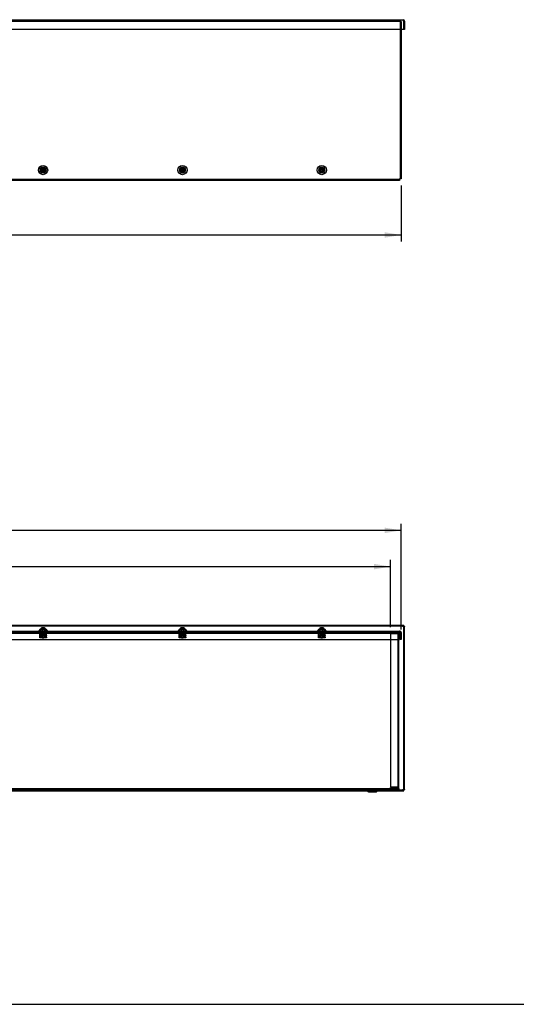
# Model space of a CAD drawing. Header units: inches. Extents: x 1 to 240, y -1 to 159.
# Tile 3 of 12: x 113 to 151, y 0 to 75. Entities that reach past the tile are written whole.
import ezdxf
from ezdxf.enums import TextEntityAlignment as Align
from ezdxf.lldxf.tags import DXFTag

# ---------------------------------------------------------------- set-up
doc = ezdxf.new("R2010")
doc.units = ezdxf.units.IN
doc.header["$MEASUREMENT"] = 0
for name, color, linetype in [('COM70472-36', 7, 'Continuous'), ('COM70473-36', 7, 'Continuous'), ('COM70474-5', 7, 'Continuous'), ('COM70985-8', 7, 'Continuous'), ('Default', 7, 'Continuous'), ('NTS16522', 7, 'Continuous'), ('RNG17670', 7, 'Continuous'), ('SCS19475', 7, 'Continuous')]:
    doc.layers.add(name, color=color, linetype=linetype)
doc.styles.add('SEACAD_Times_New_Roman', font='times.ttf')
tags = doc.linetypes.add('HIDDEN2', pattern=[0.1875, 0.125, -0.0625]).pattern_tags.tags
tags[6:7] = [DXFTag(74, 4), DXFTag(75, 0), DXFTag(340, '0'), DXFTag(46, 0.0), DXFTag(50, 0.0), DXFTag(44, 0.0), DXFTag(45, 0.0)]
tags[4:5] = [DXFTag(74, 4), DXFTag(75, 0), DXFTag(340, '0'), DXFTag(46, 0.0), DXFTag(50, 0.0), DXFTag(44, 0.0), DXFTag(45, 0.0)]
doc.dimstyles.new('HAMMOND_(STH_-_240x160)', dxfattribs={"dimtxt": 1, "dimasz": 1.25, "dimexe": 0.5, "dimexo": 0.5, "dimgap": 0.25, "dimtad": 0, "dimtih": 1, "dimtoh": 1, "dimzin": 0, "dimdsep": 46, "dimtxsty": 'SEACAD_Times_New_Roman', "dimblk1": '_SE_FILLED', "dimblk2": '_SE_FILLED', "dimsah": 1, "dimcen": 0.5, "dimadec": 0, "dimazin": 0, "dimtfac": 0.8, "dimtofl": 0, "dimtmove": 1, "dimatfit": 3, "dimfxl": 1, "dimtolj": 1, "dimtzin": 0, "dimarcsym": 0})

# ---------------------------------------------------------------- blocks, each defined once
blk = doc.blocks.new('SE2')
at = {"layer": 'COM70473-36', "color": 7, "linetype": 'HIDDEN2'}
for p, q in [((142.203, 74.757), (46.075, 74.757)), ((142.311, 74.757), (142.203, 74.757)), ((142.239, 74.757), (142.239, 62.842)), ((142.311, 74.757), (142.311, 74.139)), ((142.186, 62.789), (93.264, 62.789))]:
    blk.add_line(p, q, dxfattribs=at)
at = {"layer": 'COM70473-36', "color": 7, "linetype": 'Continuous'}
for p, q in [((142.311, 74.139), (142.311, 62.842)), ((142.186, 62.717), (93.264, 62.717)), ((142.186, 62.842), (142.186, 62.825)), ((142.203, 62.842), (142.186, 62.842)), ((142.186, 62.825), (142.186, 62.717)), ((142.311, 62.842), (142.203, 62.842))]:
    blk.add_line(p, q, dxfattribs=at)
for centre, radius in [((115.225, 63.514), 0.351), ((115.225, 63.514), 0.224), ((125.768, 63.514), 0.351), ((125.768, 63.514), 0.224), ((136.311, 63.514), 0.351), ((136.311, 63.514), 0.224)]:
    blk.add_circle(centre, radius, dxfattribs=at)
at = {"layer": 'COM70473-36', "color": 7, "linetype": 'HIDDEN2'}
for centre in [(115.225, 63.514), (125.768, 63.514), (136.311, 63.514)]:
    blk.add_circle(centre, 0.129, dxfattribs=at)
at = {"layer": 'COM70985-8', "color": 7, "linetype": 'Continuous'}
for p, q in [((45.809, 74.889), (142.468, 74.889)), ((142.504, 74.139), (142.504, 74.781)), ((142.576, 74.781), (142.504, 74.781)), ((142.504, 74.781), (142.504, 74.139)), ((142.576, 74.781), (142.576, 74.139)), ((142.504, 74.139), (45.774, 74.139)), ((142.576, 74.139), (142.504, 74.139))]:
    blk.add_line(p, q, dxfattribs=at)
for radius, end in [(0.108, 90), (0.036, 24.02246)]:
    blk.add_arc((142.468, 74.781), radius, 0, end, dxfattribs=at)
blk.add_open_spline([(142.468, 74.889), (142.471, 74.889), (142.474, 74.886), (142.48, 74.875), (142.483, 74.867), (142.489, 74.847), (142.492, 74.835), (142.498, 74.809), (142.501, 74.795), (142.504, 74.781)], degree=3, knots=[0, 0, 0, 0, 0.25, 0.25, 0.5, 0.5, 0.75, 0.75, 1, 1, 1, 1], dxfattribs=at)
at = {"layer": 'SCS19475', "color": 7, "linetype": 'Continuous'}
for p, q in [((115.168, 63.541), (115.067, 63.541)), ((115.067, 63.486), (115.168, 63.486)), ((115.21, 63.541), (115.168, 63.541)), ((115.168, 63.486), (115.21, 63.486)), ((115.24, 63.601), (115.21, 63.601)), ((115.21, 63.601), (115.21, 63.575)), ((115.21, 63.575), (115.21, 63.541)), ((115.21, 63.486), (115.21, 63.453)), ((115.21, 63.453), (115.21, 63.426)), ((115.21, 63.426), (115.24, 63.426)), ((115.24, 63.575), (115.24, 63.601)), ((115.24, 63.541), (115.24, 63.575)), ((115.282, 63.541), (115.24, 63.541)), ((115.24, 63.486), (115.282, 63.486)), ((115.24, 63.453), (115.24, 63.486)), ((115.24, 63.426), (115.24, 63.453)), ((115.383, 63.541), (115.282, 63.541)), ((115.282, 63.486), (115.383, 63.486)), ((125.711, 63.541), (125.61, 63.541)), ((125.61, 63.486), (125.711, 63.486)), ((125.753, 63.541), (125.711, 63.541)), ((125.711, 63.486), (125.753, 63.486)), ((125.783, 63.601), (125.753, 63.601)), ((125.753, 63.601), (125.753, 63.575)), ((125.753, 63.575), (125.753, 63.541)), ((125.753, 63.486), (125.753, 63.453)), ((125.753, 63.453), (125.753, 63.426)), ((125.753, 63.426), (125.783, 63.426)), ((125.783, 63.575), (125.783, 63.601)), ((125.783, 63.541), (125.783, 63.575)), ((125.825, 63.541), (125.783, 63.541)), ((125.783, 63.486), (125.825, 63.486)), ((125.783, 63.453), (125.783, 63.486)), ((125.783, 63.426), (125.783, 63.453)), ((125.926, 63.541), (125.825, 63.541)), ((125.825, 63.486), (125.926, 63.486)), ((136.254, 63.541), (136.153, 63.541)), ((136.153, 63.486), (136.254, 63.486)), ((136.296, 63.541), (136.254, 63.541)), ((136.254, 63.486), (136.296, 63.486)), ((136.326, 63.601), (136.296, 63.601)), ((136.296, 63.601), (136.296, 63.575)), ((136.296, 63.575), (136.296, 63.541)), ((136.296, 63.486), (136.296, 63.453)), ((136.296, 63.453), (136.296, 63.426)), ((136.296, 63.426), (136.326, 63.426)), ((136.326, 63.575), (136.326, 63.601)), ((136.326, 63.541), (136.326, 63.575)), ((136.368, 63.541), (136.326, 63.541)), ((136.326, 63.486), (136.368, 63.486)), ((136.326, 63.453), (136.326, 63.486)), ((136.326, 63.426), (136.326, 63.453)), ((136.469, 63.541), (136.368, 63.541)), ((136.368, 63.486), (136.469, 63.486))]:
    blk.add_line(p, q, dxfattribs=at)
for centre in [(115.225, 63.514), (125.768, 63.514), (136.311, 63.514)]:
    blk.add_circle(centre, 0.179, dxfattribs=at)
for centre, radius, start, end in [((115.225, 63.514), 0.161, 170.13595, 189.86405), ((115.225, 63.514), 0.0631, 103.74814, 154.17017), ((115.225, 63.514), 0.0631, 205.82983, 256.25186), ((115.225, 63.514), 0.0631, 25.82983, 76.25186), ((115.225, 63.514), 0.0631, 283.74814, 334.17017), ((115.225, 63.514), 0.161, 350.13595, 9.86405), ((125.768, 63.514), 0.161, 170.13595, 189.86405), ((125.768, 63.514), 0.0631, 103.74814, 154.17017), ((125.768, 63.514), 0.0631, 205.82983, 256.25186), ((125.768, 63.514), 0.0631, 25.82983, 76.25186), ((125.768, 63.514), 0.0631, 283.74814, 334.17017), ((125.768, 63.514), 0.161, 350.13595, 9.86405), ((136.311, 63.514), 0.161, 170.13595, 189.86405), ((136.311, 63.514), 0.0631, 103.74814, 154.17017), ((136.311, 63.514), 0.0631, 205.82983, 256.25186), ((136.311, 63.514), 0.0631, 25.82983, 76.25186), ((136.311, 63.514), 0.0631, 283.74814, 334.17017), ((136.311, 63.514), 0.161, 350.13595, 9.86405)]:
    blk.add_arc(centre, radius, start, end, dxfattribs=at)
blk = doc.blocks.new('SE6')
at = {"layer": 'COM70472-36', "color": 7, "linetype": 'HIDDEN2'}
for p, q in [((93.139, 28.488), (141.514, 28.488)), ((115.11, 28.56), (115.11, 28.488)), ((115.34, 28.488), (115.34, 28.56)), ((125.653, 28.56), (125.653, 28.488)), ((125.883, 28.488), (125.883, 28.56)), ((136.196, 28.56), (136.196, 28.488)), ((136.426, 28.488), (136.426, 28.56)), ((141.514, 28.56), (141.514, 28.452)), ((141.514, 28.452), (141.544, 28.452)), ((141.544, 28.452), (141.544, 28.56)), ((142.139, 28.007), (142.139, 28.56)), ((142.139, 16.704), (46.139, 16.704)), ((139.731, 16.674), (139.849, 16.557)), ((139.87, 16.548), (140.408, 16.548)), ((140.014, 16.548), (140.014, 16.476)), ((140.264, 16.476), (140.264, 16.548)), ((140.429, 16.557), (140.547, 16.674))]:
    blk.add_line(p, q, dxfattribs=at)
at = {"layer": 'COM70472-36', "color": 7, "linetype": 'Continuous'}
for p, q in [((142.139, 16.74), (142.139, 28.007)), ((142.139, 16.632), (46.139, 16.632)), ((139.68, 16.623), (139.798, 16.506)), ((139.87, 16.476), (140.408, 16.476)), ((140.48, 16.506), (140.597, 16.623)), ((142.139, 16.74), (142.139, 16.632))]:
    blk.add_line(p, q, dxfattribs=at)
at = {"layer": 'COM70472-36', "color": 7, "linetype": 'HIDDEN2'}
for centre, radius, start, end in [((139.659, 16.602), 0.102, 45, 90), ((139.87, 16.578), 0.03, 225, 270), ((140.408, 16.578), 0.03, 270, 315), ((140.619, 16.602), 0.102, 90, 135)]:
    blk.add_arc(centre, radius, start, end, dxfattribs=at)
at = {"layer": 'COM70472-36', "color": 7, "linetype": 'Continuous'}
for centre, radius, start, end in [((139.659, 16.602), 0.03, 45, 90), ((139.87, 16.578), 0.102, 225, 270), ((140.408, 16.578), 0.102, 270, 315), ((140.619, 16.602), 0.03, 90, 135)]:
    blk.add_arc(centre, radius, start, end, dxfattribs=at)
at = {"layer": 'COM70473-36', "color": 7, "linetype": 'Continuous'}
for p, q in [((46.092, 28.632), (142.186, 28.632)), ((115.001, 28.778), (114.874, 28.632)), ((115.001, 28.778), (115.449, 28.778)), ((115.576, 28.632), (115.449, 28.778)), ((125.544, 28.778), (125.417, 28.632)), ((125.544, 28.778), (125.992, 28.778)), ((126.119, 28.632), (125.992, 28.778)), ((136.087, 28.778), (135.96, 28.632)), ((136.087, 28.778), (136.535, 28.778)), ((136.662, 28.632), (136.535, 28.778)), ((142.203, 28.632), (142.186, 28.632)), ((142.186, 28.632), (142.186, 28.524)), ((142.203, 28.56), (142.186, 28.56)), ((142.186, 28.007), (142.186, 28.524)), ((142.239, 28.524), (142.239, 28.007)), ((142.311, 28.524), (142.311, 28.007)), ((46.092, 28.007), (142.186, 28.007)), ((142.311, 28.007), (142.239, 28.007))]:
    blk.add_line(p, q, dxfattribs=at)
at = {"layer": 'COM70473-36', "color": 7, "linetype": 'HIDDEN2'}
for p, q in [((46.092, 28.56), (142.186, 28.56)), ((115.096, 28.778), (114.928, 28.585)), ((115.521, 28.585), (115.353, 28.778)), ((125.639, 28.778), (125.471, 28.585)), ((126.064, 28.585), (125.896, 28.778)), ((136.182, 28.778), (136.014, 28.585)), ((136.607, 28.585), (136.439, 28.778))]:
    blk.add_line(p, q, dxfattribs=at)
for centre, start, end in [((114.874, 28.632), 270, 319), ((115.576, 28.632), 221, 270), ((125.417, 28.632), 270, 319), ((126.119, 28.632), 221, 270), ((135.96, 28.632), 270, 319), ((136.662, 28.632), 221, 270)]:
    blk.add_arc(centre, 0.072, start, end, dxfattribs=at)
at = {"layer": 'COM70473-36', "color": 7, "linetype": 'Continuous'}
for radius in [0.108, 0.036]:
    blk.add_arc((142.203, 28.524), radius, 0, 90, dxfattribs=at)
at = {"layer": 'COM70474-5', "color": 7, "linetype": 'HIDDEN2'}
for p, q in [((141.514, 28.488), (142.031, 28.488)), ((142.031, 28.435), (141.514, 28.435)), ((141.514, 28.435), (141.514, 16.849)), ((142.031, 28.435), (142.139, 28.435)), ((142.067, 28.435), (142.067, 28.452)), ((142.067, 28.435), (142.067, 16.849)), ((141.514, 16.849), (142.031, 16.849)), ((142.031, 16.796), (141.514, 16.796)), ((141.514, 16.724), (141.514, 16.796)), ((142.031, 16.724), (141.514, 16.724)), ((142.139, 16.849), (142.031, 16.849)), ((142.067, 16.832), (142.067, 16.849))]:
    blk.add_line(p, q, dxfattribs=at)
for centre, radius, start, end in [((142.031, 28.452), 0.108, 0, 90), ((142.031, 28.452), 0.036, 0, 90), ((142.031, 16.832), 0.108, 270, 0), ((142.031, 16.832), 0.036, 270, 0)]:
    blk.add_arc(centre, radius, start, end, dxfattribs=at)
at = {"layer": 'COM70985-8', "color": 7, "linetype": 'Continuous'}
for p, q in [((142.504, 29.07), (45.774, 29.07)), ((142.504, 29.07), (142.504, 28.998)), ((142.504, 28.998), (45.774, 28.998)), ((142.576, 28.998), (142.504, 28.998)), ((142.504, 16.632), (142.504, 28.998)), ((142.576, 16.632), (142.576, 28.998)), ((94.558, 16.56), (139.719, 16.56)), ((139.719, 16.584), (139.719, 16.56)), ((139.719, 16.56), (139.744, 16.56)), ((140.534, 16.56), (140.558, 16.56)), ((140.558, 16.56), (140.558, 16.583)), ((140.558, 16.56), (142.504, 16.56)), ((142.139, 16.632), (142.504, 16.632)), ((142.504, 16.56), (142.504, 16.632)), ((142.576, 16.632), (142.504, 16.632))]:
    blk.add_line(p, q, dxfattribs=at)
at = {"layer": 'COM70985-8', "color": 7, "linetype": 'HIDDEN2'}
for p, q in [((119.557, 16.632), (119.557, 16.56)), ((119.807, 16.56), (119.807, 16.632)), ((126.855, 16.632), (126.855, 16.56)), ((127.105, 16.56), (127.105, 16.632)), ((134.153, 16.632), (134.153, 16.56)), ((134.403, 16.56), (134.403, 16.632)), ((139.719, 16.632), (139.719, 16.584)), ((139.744, 16.56), (140.534, 16.56)), ((140.558, 16.583), (140.558, 16.632)), ((141.451, 16.632), (141.451, 16.56)), ((141.701, 16.56), (141.701, 16.632))]:
    blk.add_line(p, q, dxfattribs=at)
for points in [[(142.468, 28.962), (142.471, 28.976), (142.474, 28.99), (142.48, 29.016), (142.483, 29.028), (142.489, 29.048), (142.492, 29.056), (142.498, 29.067), (142.501, 29.07), (142.504, 29.07)], [(142.576, 28.998), (142.576, 28.995), (142.574, 28.992), (142.563, 28.986), (142.555, 28.983), (142.535, 28.977), (142.523, 28.974), (142.497, 28.968), (142.483, 28.965), (142.468, 28.962)], [(142.504, 16.56), (142.501, 16.56), (142.498, 16.563), (142.492, 16.574), (142.489, 16.582), (142.483, 16.602), (142.48, 16.614), (142.474, 16.64), (142.471, 16.654), (142.468, 16.668)], [(142.468, 16.668), (142.483, 16.665), (142.497, 16.662), (142.523, 16.656), (142.535, 16.653), (142.555, 16.647), (142.563, 16.644), (142.574, 16.638), (142.576, 16.635), (142.576, 16.632)]]:
    blk.add_open_spline(points, degree=3, knots=[0, 0, 0, 0, 0.25, 0.25, 0.5, 0.5, 0.75, 0.75, 1, 1, 1, 1], dxfattribs=at)
at = {"layer": 'COM70985-8', "color": 7, "linetype": 'Continuous'}
for points in [[(142.468, 28.962), (142.474, 28.971), (142.48, 28.981), (142.492, 28.994), (142.498, 28.998), (142.504, 28.998)], [(142.504, 28.998), (142.504, 28.992), (142.501, 28.986), (142.487, 28.974), (142.478, 28.968), (142.468, 28.962)], [(142.504, 16.632), (142.498, 16.632), (142.492, 16.636), (142.48, 16.649), (142.474, 16.659), (142.468, 16.668)], [(142.468, 16.668), (142.478, 16.662), (142.487, 16.656), (142.501, 16.644), (142.504, 16.638), (142.504, 16.632)]]:
    blk.add_open_spline(points, degree=3, knots=[0, 0, 0, 0, 0.5, 0.5, 1, 1, 1, 1], dxfattribs=at)
at = {"layer": 'NTS16522', "color": 7, "linetype": 'HIDDEN2'}
for p, q in [((114.975, 28.56), (114.975, 28.578)), ((114.975, 28.578), (115.475, 28.578)), ((114.975, 28.544), (114.975, 28.56)), ((114.975, 28.328), (114.975, 28.544)), ((114.975, 28.328), (115.475, 28.328)), ((114.975, 28.296), (114.975, 28.328)), ((115.475, 28.31), (114.975, 28.31)), ((115.038, 28.56), (115.038, 28.578)), ((115.049, 28.21), (115.067, 28.31)), ((115.082, 28.357), (115.067, 28.357)), ((115.067, 28.357), (115.067, 28.347)), ((115.08, 28.347), (115.067, 28.347)), ((115.092, 28.31), (115.075, 28.21)), ((115.082, 28.357), (115.076, 28.328)), ((115.082, 28.56), (115.082, 28.578)), ((115.082, 28.357), (115.089, 28.401)), ((115.082, 28.357), (115.083, 28.357)), ((115.104, 28.357), (115.083, 28.357)), ((115.089, 28.401), (115.361, 28.401)), ((115.104, 28.357), (115.104, 28.401)), ((115.118, 28.578), (115.118, 28.56)), ((115.13, 28.185), (115.13, 28.401)), ((115.147, 28.401), (115.147, 28.195)), ((115.303, 28.195), (115.303, 28.401)), ((115.32, 28.185), (115.32, 28.401)), ((115.332, 28.56), (115.332, 28.578)), ((115.346, 28.401), (115.346, 28.357)), ((115.367, 28.357), (115.346, 28.357)), ((115.375, 28.21), (115.358, 28.31)), ((115.361, 28.401), (115.368, 28.357)), ((115.367, 28.357), (115.368, 28.357)), ((115.368, 28.56), (115.368, 28.578)), ((115.368, 28.357), (115.373, 28.328)), ((115.368, 28.357), (115.383, 28.357)), ((115.37, 28.347), (115.383, 28.347)), ((115.383, 28.347), (115.383, 28.357)), ((115.383, 28.31), (115.401, 28.21)), ((115.412, 28.56), (115.412, 28.578)), ((115.475, 28.56), (115.475, 28.578)), ((115.475, 28.56), (115.475, 28.544)), ((115.475, 28.328), (115.475, 28.544)), ((115.475, 28.328), (115.475, 28.296)), ((125.518, 28.56), (125.518, 28.578)), ((125.518, 28.578), (126.018, 28.578)), ((125.518, 28.544), (125.518, 28.56)), ((125.518, 28.328), (125.518, 28.544)), ((125.518, 28.328), (126.018, 28.328)), ((125.518, 28.296), (125.518, 28.328)), ((126.018, 28.31), (125.518, 28.31)), ((125.581, 28.56), (125.581, 28.578)), ((125.592, 28.21), (125.61, 28.31)), ((125.625, 28.357), (125.61, 28.357)), ((125.61, 28.357), (125.61, 28.347)), ((125.623, 28.347), (125.61, 28.347)), ((125.635, 28.31), (125.618, 28.21)), ((125.625, 28.357), (125.619, 28.328)), ((125.625, 28.56), (125.625, 28.578)), ((125.625, 28.357), (125.632, 28.401)), ((125.625, 28.357), (125.626, 28.357)), ((125.647, 28.357), (125.626, 28.357)), ((125.632, 28.401), (125.904, 28.401)), ((125.647, 28.357), (125.647, 28.401)), ((125.661, 28.578), (125.661, 28.56)), ((125.673, 28.185), (125.673, 28.401)), ((125.69, 28.401), (125.69, 28.195)), ((125.846, 28.195), (125.846, 28.401)), ((125.863, 28.185), (125.863, 28.401)), ((125.875, 28.56), (125.875, 28.578)), ((125.889, 28.401), (125.889, 28.357)), ((125.91, 28.357), (125.889, 28.357)), ((125.918, 28.21), (125.901, 28.31)), ((125.904, 28.401), (125.911, 28.357)), ((125.91, 28.357), (125.911, 28.357)), ((125.911, 28.56), (125.911, 28.578)), ((125.911, 28.357), (125.916, 28.328)), ((125.911, 28.357), (125.926, 28.357)), ((125.913, 28.347), (125.926, 28.347)), ((125.926, 28.347), (125.926, 28.357)), ((125.926, 28.31), (125.944, 28.21)), ((125.955, 28.56), (125.955, 28.578)), ((126.018, 28.56), (126.018, 28.578)), ((126.018, 28.56), (126.018, 28.544)), ((126.018, 28.328), (126.018, 28.544)), ((126.018, 28.328), (126.018, 28.296)), ((136.061, 28.56), (136.061, 28.578)), ((136.061, 28.578), (136.561, 28.578)), ((136.061, 28.544), (136.061, 28.56)), ((136.061, 28.328), (136.061, 28.544)), ((136.061, 28.328), (136.561, 28.328)), ((136.061, 28.296), (136.061, 28.328)), ((136.561, 28.31), (136.061, 28.31)), ((136.124, 28.56), (136.124, 28.578)), ((136.135, 28.21), (136.153, 28.31)), ((136.168, 28.357), (136.153, 28.357)), ((136.153, 28.357), (136.153, 28.347)), ((136.166, 28.347), (136.153, 28.347)), ((136.178, 28.31), (136.161, 28.21)), ((136.168, 28.357), (136.162, 28.328)), ((136.168, 28.56), (136.168, 28.578)), ((136.168, 28.357), (136.175, 28.401)), ((136.168, 28.357), (136.169, 28.357)), ((136.19, 28.357), (136.169, 28.357)), ((136.175, 28.401), (136.447, 28.401)), ((136.19, 28.357), (136.19, 28.401)), ((136.204, 28.578), (136.204, 28.56)), ((136.216, 28.185), (136.216, 28.401)), ((136.233, 28.401), (136.233, 28.195)), ((136.389, 28.195), (136.389, 28.401)), ((136.406, 28.185), (136.406, 28.401)), ((136.418, 28.56), (136.418, 28.578)), ((136.432, 28.401), (136.432, 28.357)), ((136.453, 28.357), (136.432, 28.357)), ((136.461, 28.21), (136.444, 28.31)), ((136.447, 28.401), (136.454, 28.357)), ((136.453, 28.357), (136.454, 28.357)), ((136.454, 28.56), (136.454, 28.578)), ((136.454, 28.357), (136.459, 28.328)), ((136.454, 28.357), (136.469, 28.357)), ((136.456, 28.347), (136.469, 28.347)), ((136.469, 28.347), (136.469, 28.357)), ((136.469, 28.31), (136.487, 28.21)), ((136.498, 28.56), (136.498, 28.578)), ((136.561, 28.56), (136.561, 28.578)), ((136.561, 28.56), (136.561, 28.544)), ((136.561, 28.328), (136.561, 28.544)), ((136.561, 28.328), (136.561, 28.296)), ((114.975, 28.165), (114.975, 28.296)), ((114.975, 28.133), (114.975, 28.165)), ((114.975, 28.15), (115.475, 28.15)), ((115.475, 28.133), (114.975, 28.133)), ((115.049, 28.21), (115.07, 28.185)), ((115.049, 28.21), (115.075, 28.21)), ((115.07, 28.185), (115.075, 28.21)), ((115.38, 28.185), (115.07, 28.185)), ((115.075, 28.21), (115.375, 28.21)), ((115.118, 28.15), (115.118, 28.133)), ((115.147, 28.195), (115.137, 28.185)), ((115.147, 28.195), (115.303, 28.195)), ((115.313, 28.185), (115.303, 28.195)), ((115.332, 28.133), (115.332, 28.15)), ((115.401, 28.21), (115.375, 28.21)), ((115.38, 28.185), (115.375, 28.21)), ((115.38, 28.185), (115.401, 28.21)), ((115.475, 28.165), (115.475, 28.296)), ((115.475, 28.165), (115.475, 28.133)), ((125.518, 28.165), (125.518, 28.296)), ((125.518, 28.133), (125.518, 28.165)), ((125.518, 28.15), (126.018, 28.15)), ((126.018, 28.133), (125.518, 28.133)), ((125.592, 28.21), (125.613, 28.185)), ((125.592, 28.21), (125.618, 28.21)), ((125.613, 28.185), (125.618, 28.21)), ((125.923, 28.185), (125.613, 28.185)), ((125.618, 28.21), (125.918, 28.21)), ((125.661, 28.15), (125.661, 28.133)), ((125.69, 28.195), (125.68, 28.185)), ((125.69, 28.195), (125.846, 28.195)), ((125.856, 28.185), (125.846, 28.195)), ((125.875, 28.133), (125.875, 28.15)), ((125.944, 28.21), (125.918, 28.21)), ((125.923, 28.185), (125.918, 28.21)), ((125.923, 28.185), (125.944, 28.21)), ((126.018, 28.165), (126.018, 28.296)), ((126.018, 28.165), (126.018, 28.133)), ((136.061, 28.165), (136.061, 28.296)), ((136.061, 28.133), (136.061, 28.165)), ((136.061, 28.15), (136.561, 28.15)), ((136.561, 28.133), (136.061, 28.133)), ((136.135, 28.21), (136.156, 28.185)), ((136.135, 28.21), (136.161, 28.21)), ((136.156, 28.185), (136.161, 28.21)), ((136.466, 28.185), (136.156, 28.185)), ((136.161, 28.21), (136.461, 28.21)), ((136.204, 28.15), (136.204, 28.133)), ((136.233, 28.195), (136.223, 28.185)), ((136.233, 28.195), (136.389, 28.195)), ((136.399, 28.185), (136.389, 28.195)), ((136.418, 28.133), (136.418, 28.15)), ((136.487, 28.21), (136.461, 28.21)), ((136.466, 28.185), (136.461, 28.21)), ((136.466, 28.185), (136.487, 28.21)), ((136.561, 28.165), (136.561, 28.296)), ((136.561, 28.165), (136.561, 28.133))]:
    blk.add_line(p, q, dxfattribs=at)
for centre, start_param, end_param in [((115.025, 28.664), 0.820505, 0.946712), ((115.425, 28.664), -0.946712, -0.820505), ((125.568, 28.664), 0.820505, 0.946712), ((125.968, 28.664), -0.946712, -0.820505), ((136.111, 28.664), 0.820505, 0.946712), ((136.511, 28.664), -0.946712, -0.820505)]:
    blk.add_ellipse(centre, major_axis=(0, -0.451), ratio=0.176327, start_param=start_param, end_param=end_param, dxfattribs=at)
at = {"layer": 'RNG17670', "color": 7, "linetype": 'HIDDEN2'}
for p, q in [((115.323, 28.528), (115.054, 28.528)), ((115.054, 28.528), (115.054, 28.496)), ((115.323, 28.496), (115.054, 28.496)), ((115.1, 28.528), (115.1, 28.496)), ((115.323, 28.496), (115.323, 28.528)), ((125.597, 28.528), (125.866, 28.528)), ((125.597, 28.528), (125.597, 28.496)), ((125.597, 28.496), (125.866, 28.496)), ((125.643, 28.528), (125.643, 28.496)), ((125.866, 28.496), (125.866, 28.528)), ((136.409, 28.528), (136.14, 28.528)), ((136.14, 28.528), (136.14, 28.496)), ((136.409, 28.496), (136.14, 28.496)), ((136.186, 28.528), (136.186, 28.496)), ((136.409, 28.496), (136.409, 28.528))]:
    blk.add_line(p, q, dxfattribs=at)
at = {"layer": 'SCS19475', "color": 7, "linetype": 'Continuous'}
for p, q in [((115.067, 28.846), (115.064, 28.846)), ((115.168, 28.906), (115.21, 28.906)), ((115.21, 28.906), (115.21, 28.901)), ((115.24, 28.906), (115.282, 28.906)), ((115.24, 28.901), (115.24, 28.906)), ((115.383, 28.846), (115.385, 28.846)), ((125.61, 28.846), (125.607, 28.846)), ((125.711, 28.906), (125.753, 28.906)), ((125.753, 28.906), (125.753, 28.901)), ((125.783, 28.906), (125.825, 28.906)), ((125.783, 28.901), (125.783, 28.906)), ((125.926, 28.846), (125.928, 28.846)), ((136.153, 28.846), (136.15, 28.846)), ((136.254, 28.906), (136.296, 28.906)), ((136.296, 28.906), (136.296, 28.901)), ((136.326, 28.906), (136.368, 28.906)), ((136.326, 28.901), (136.326, 28.906)), ((136.469, 28.846), (136.471, 28.846))]:
    blk.add_line(p, q, dxfattribs=at)
at = {"layer": 'SCS19475', "color": 7, "linetype": 'HIDDEN2'}
for p, q in [((115.067, 28.846), (115.21, 28.846)), ((115.13, 28.458), (115.32, 28.458)), ((115.13, 28.458), (115.13, 28.163)), ((115.149, 28.458), (115.149, 28.143)), ((115.151, 28.778), (115.151, 28.458)), ((115.21, 28.846), (115.21, 28.901)), ((115.21, 28.846), (115.24, 28.846)), ((115.24, 28.846), (115.24, 28.901)), ((115.24, 28.846), (115.383, 28.846)), ((115.299, 28.458), (115.299, 28.778)), ((115.301, 28.458), (115.301, 28.143)), ((115.32, 28.163), (115.32, 28.458)), ((125.61, 28.846), (125.753, 28.846)), ((125.673, 28.458), (125.863, 28.458)), ((125.673, 28.458), (125.673, 28.163)), ((125.692, 28.458), (125.692, 28.143)), ((125.694, 28.778), (125.694, 28.458)), ((125.753, 28.846), (125.753, 28.901)), ((125.753, 28.846), (125.783, 28.846)), ((125.783, 28.846), (125.783, 28.901)), ((125.783, 28.846), (125.926, 28.846)), ((125.842, 28.458), (125.842, 28.778)), ((125.844, 28.458), (125.844, 28.143)), ((125.863, 28.163), (125.863, 28.458)), ((136.153, 28.846), (136.296, 28.846)), ((136.216, 28.458), (136.406, 28.458)), ((136.216, 28.458), (136.216, 28.163)), ((136.235, 28.458), (136.235, 28.143)), ((136.237, 28.778), (136.237, 28.458)), ((136.296, 28.846), (136.296, 28.901)), ((136.296, 28.846), (136.326, 28.846)), ((136.326, 28.846), (136.326, 28.901)), ((136.326, 28.846), (136.469, 28.846)), ((136.385, 28.458), (136.385, 28.778)), ((136.387, 28.458), (136.387, 28.143)), ((136.406, 28.163), (136.406, 28.458)), ((115.13, 28.163), (115.32, 28.163)), ((115.13, 28.163), (115.159, 28.133)), ((115.159, 28.133), (115.29, 28.133)), ((115.29, 28.133), (115.32, 28.163)), ((125.673, 28.163), (125.863, 28.163)), ((125.673, 28.163), (125.702, 28.133)), ((125.702, 28.133), (125.833, 28.133)), ((125.833, 28.133), (125.863, 28.163)), ((136.216, 28.163), (136.406, 28.163)), ((136.216, 28.163), (136.245, 28.133)), ((136.245, 28.133), (136.376, 28.133)), ((136.376, 28.133), (136.406, 28.163))]:
    blk.add_line(p, q, dxfattribs=at)
at = {"layer": 'SCS19475', "color": 7, "linetype": 'Continuous'}
for centre, start, end in [((115.171, 28.781), 148.86499, 181.31469), ((115.278, 28.781), 358.68531, 31.13501), ((125.714, 28.781), 148.86499, 181.31469), ((125.821, 28.781), 358.68531, 31.13501), ((136.257, 28.781), 148.86499, 181.31469), ((136.364, 28.781), 358.68531, 31.13501)]:
    blk.add_arc(centre, 0.125, start, end, dxfattribs=at)
for points, knots in [([(115.067, 28.846), (115.072, 28.854), (115.078, 28.862), (115.093, 28.877), (115.101, 28.883), (115.119, 28.893), (115.128, 28.897), (115.148, 28.903), (115.158, 28.905), (115.168, 28.906)], [0, 0, 0, 0, 0.25, 0.25, 0.5, 0.5, 0.75, 0.75, 1, 1, 1, 1]), ([(115.21, 28.901), (115.215, 28.901), (115.22, 28.901), (115.23, 28.901), (115.235, 28.901), (115.24, 28.901)], [0, 0, 0, 0, 0.5, 0.5, 1, 1, 1, 1]), ([(115.282, 28.906), (115.292, 28.905), (115.302, 28.903), (115.322, 28.897), (115.331, 28.893), (115.349, 28.883), (115.357, 28.877), (115.368, 28.866), (115.371, 28.862), (115.377, 28.854), (115.38, 28.85), (115.383, 28.846)], [0, 0, 0, 0, 0.25, 0.25, 0.5, 0.5, 0.75, 0.75, 0.875, 0.875, 1, 1, 1, 1]), ([(125.61, 28.846), (125.615, 28.854), (125.621, 28.862), (125.636, 28.877), (125.644, 28.883), (125.662, 28.893), (125.671, 28.897), (125.691, 28.903), (125.701, 28.905), (125.711, 28.906)], [0, 0, 0, 0, 0.25, 0.25, 0.5, 0.5, 0.75, 0.75, 1, 1, 1, 1]), ([(125.753, 28.901), (125.758, 28.901), (125.763, 28.901), (125.773, 28.901), (125.778, 28.901), (125.783, 28.901)], [0, 0, 0, 0, 0.5, 0.5, 1, 1, 1, 1]), ([(125.825, 28.906), (125.835, 28.905), (125.845, 28.903), (125.865, 28.897), (125.874, 28.893), (125.892, 28.883), (125.9, 28.877), (125.911, 28.866), (125.914, 28.862), (125.92, 28.854), (125.923, 28.85), (125.926, 28.846)], [0, 0, 0, 0, 0.25, 0.25, 0.5, 0.5, 0.75, 0.75, 0.875, 0.875, 1, 1, 1, 1]), ([(136.153, 28.846), (136.158, 28.854), (136.164, 28.862), (136.179, 28.877), (136.187, 28.883), (136.205, 28.893), (136.214, 28.897), (136.234, 28.903), (136.244, 28.905), (136.254, 28.906)], [0, 0, 0, 0, 0.25, 0.25, 0.5, 0.5, 0.75, 0.75, 1, 1, 1, 1]), ([(136.296, 28.901), (136.301, 28.901), (136.306, 28.901), (136.316, 28.901), (136.321, 28.901), (136.326, 28.901)], [0, 0, 0, 0, 0.5, 0.5, 1, 1, 1, 1]), ([(136.368, 28.906), (136.378, 28.905), (136.388, 28.903), (136.408, 28.897), (136.417, 28.893), (136.435, 28.883), (136.443, 28.877), (136.454, 28.866), (136.457, 28.862), (136.463, 28.854), (136.466, 28.85), (136.469, 28.846)], [0, 0, 0, 0, 0.25, 0.25, 0.5, 0.5, 0.75, 0.75, 0.875, 0.875, 1, 1, 1, 1])]:
    blk.add_open_spline(points, degree=3, knots=knots, dxfattribs=at)
blk = doc.blocks.new('DMBLK5741')
at = {"layer": 'Default', "linetype": 'Continuous'}
for points in [[(47.217, 58.395), (47.217, 58.812), (45.967, 58.603)], [(141.061, 58.395), (142.311, 58.603), (141.061, 58.812)]]:
    blk.add_hatch(color=7, dxfattribs=at).paths.add_polyline_path(points)
at = {"layer": 'Default', "color": 7, "linetype": 'Continuous'}
for p, q in [((45.967, 62.342), (45.967, 58.103)), ((142.311, 62.342), (142.311, 58.103)), ((45.967, 58.603), (92.083, 58.603)), ((96.195, 58.603), (142.311, 58.603))]:
    blk.add_line(p, q, dxfattribs=at)
at = {"layer": 'Default', "color": 7, "linetype": 'Continuous', "style": 'SEACAD_Times_New_Roman'}
blk.add_text('96.34', height=1, dxfattribs=at).set_placement((92.433, 59.103), align=Align.TOP_LEFT)
blk = doc.blocks.new('_SE_FILLED')
at = {"color": 0}
blk.add_line((0, 0), (-1, 0), dxfattribs=at)
blk.add_solid([(0, 0), (-1, -0.1665), (-1, 0.1665), (0, 0)], dxfattribs=at)
blk = doc.blocks.new('DMBLK5752')
at = {"layer": 'Default', "linetype": 'Continuous'}
for points in [[(48.014, 33.723), (46.764, 33.514), (48.014, 33.306)], [(140.264, 33.723), (140.264, 33.306), (141.514, 33.514)]]:
    blk.add_hatch(color=7, dxfattribs=at).paths.add_polyline_path(points)
at = {"layer": 'Default', "color": 7, "linetype": 'Continuous'}
for p, q in [((46.764, 23.122), (46.764, 34.014)), ((141.514, 28.935), (141.514, 34.014)), ((46.764, 33.514), (90.542, 33.514)), ((97.735, 33.514), (141.514, 33.514))]:
    blk.add_line(p, q, dxfattribs=at)
at = {"layer": 'Default', "color": 7, "linetype": 'Continuous', "style": 'SEACAD_Times_New_Roman'}
for s, p in [('94.75', (92.433, 34.014)), ('OPENING', (90.892, 32.514))]:
    blk.add_text(s, height=1, dxfattribs=at).set_placement(p, align=Align.TOP_LEFT)
blk = doc.blocks.new('DMBLK5759')
at = {"layer": 'Default', "linetype": 'Continuous'}
for points in [[(47.217, 36.463), (45.967, 36.255), (47.217, 36.046)], [(141.061, 36.463), (141.061, 36.046), (142.311, 36.255)]]:
    blk.add_hatch(color=7, dxfattribs=at).paths.add_polyline_path(points)
at = {"layer": 'Default', "color": 7, "linetype": 'Continuous'}
for p, q in [((45.967, 29.024), (45.967, 36.755)), ((142.311, 28.766), (142.311, 36.755)), ((92.083, 36.255), (45.967, 36.255)), ((142.311, 36.255), (96.195, 36.255))]:
    blk.add_line(p, q, dxfattribs=at)
at = {"layer": 'Default', "color": 7, "linetype": 'Continuous', "style": 'SEACAD_Times_New_Roman'}
blk.add_text('96.34', height=1, dxfattribs=at).set_placement((92.433, 36.755), align=Align.TOP_LEFT)
blk = doc.blocks.new('BORDER')
at = {"layer": 'Default', "color": 7, "linetype": 'Continuous'}
blk.add_line((-41.86, 0), (0, 0), dxfattribs=at)

msp = doc.modelspace()

# ---------------------------------------------------------------- block references
at = {"layer": 'Default', "color": 7, "xscale": 5.7, "yscale": 5.7, "zscale": 5.7}
msp.add_blockref('BORDER', (239.562, 0.401), dxfattribs=at)
at = {"layer": 'Default'}
for name in ['SE2', 'SE6']:
    msp.add_blockref(name, (0, 0), dxfattribs=at)

# ---------------------------------------------------------------- dimensions: what is measured, and where the dimension line sits
at = {"layer": 'Default', "color": 7, "linetype": 'Continuous'}
dim = msp.add_linear_dim(base=(45.967, 58.603), p1=(45.967, 62.842), p2=(142.311, 62.842), angle=0, text='\\A1;<>', dimstyle='HAMMOND_(STH_-_240x160)', override={"dimtmove": 0}, dxfattribs=at)
dim.commit()
dim.dimension.update_dxf_attribs({"geometry": 'DMBLK5741', "text_midpoint": (94.139, 58.603), "dimtype": 161})
for base, p1, p2, text, picture, middle in [((45.967, 36.255), (142.311, 28.266), (45.967, 28.524), '\\A1;<>', 'DMBLK5759', (94.139, 36.255)), ((141.514, 33.514), (46.764, 22.622), (141.514, 28.435), '\\A1;<>\\POPENING', 'DMBLK5752', (94.139, 33.514))]:
    dim = msp.add_linear_dim(base=base, p1=p1, p2=p2, text=text, dimstyle='HAMMOND_(STH_-_240x160)', override={"dimtmove": 0}, dxfattribs=at)
    dim.commit()
    dim.dimension.update_dxf_attribs({"geometry": picture, "text_midpoint": middle, "dimtype": 160})

doc.saveas('drawing.dxf')
